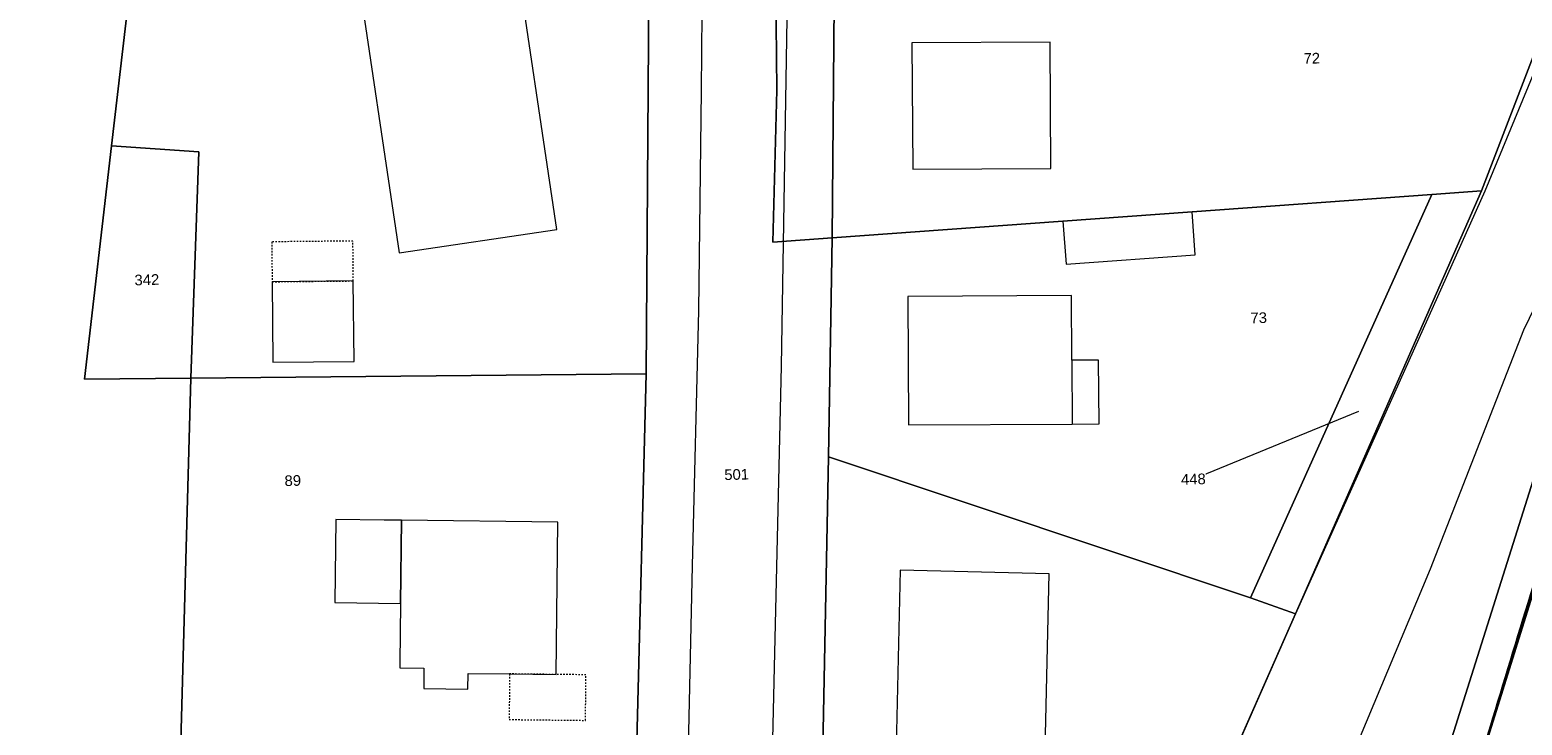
# Model space of a CAD drawing. Header units: millimetres. Extents: x -191 to 81095, y -508122 to 28741.
# Tile 175 of 251: x 4950 to 5049, y 10148 to 10194. Entities that reach past the tile are written whole.
import ezdxf

# ---------------------------------------------------------------- set-up
doc = ezdxf.new("R2010")
doc.units = ezdxf.units.MM
doc.linetypes.add('VE22-087 DB - VST Hervest-Dorsten ALK VA2736$0$1', pattern=[0])
doc.linetypes.add('VE22-087 DB - VST Hervest-Dorsten ALK VA2736$0$3', pattern=[0.26, 0.11, -0.15])
for name, color, linetype, lineweight in [('240620_Dorsten Achse$0$EB-62273R-A-ACHSE', 1, 'Continuous', 35), ('VE22-087 DB - VST Hervest-Dorsten ALK VA2736$0$AX_Bahnverkehr', 7, 'VE22-087 DB - VST Hervest-Dorsten ALK VA2736$0$1', 18), ('VE22-087 DB - VST Hervest-Dorsten ALK VA2736$0$AX_Bauteil', 7, 'VE22-087 DB - VST Hervest-Dorsten ALK VA2736$0$1', 18), ('VE22-087 DB - VST Hervest-Dorsten ALK VA2736$0$AX_Flurstueck', 9, 'VE22-087 DB - VST Hervest-Dorsten ALK VA2736$0$1', 18), ('VE22-087 DB - VST Hervest-Dorsten ALK VA2736$0$AX_Gebaeude', 7, 'VE22-087 DB - VST Hervest-Dorsten ALK VA2736$0$1', 18), ('VE22-087 DB - VST Hervest-Dorsten ALK VA2736$0$AX_Gehoelz', 7, 'VE22-087 DB - VST Hervest-Dorsten ALK VA2736$0$1', 18), ('VE22-087 DB - VST Hervest-Dorsten ALK VA2736$0$AX_Gelaendekante', 7, 'VE22-087 DB - VST Hervest-Dorsten ALK VA2736$0$1', 18), ('VE22-087 DB - VST Hervest-Dorsten ALK VA2736$0$AX_Gleis', 7, 'VE22-087 DB - VST Hervest-Dorsten ALK VA2736$0$1', 18), ('VE22-087 DB - VST Hervest-Dorsten ALK VA2736$0$AX_SonstigesBauwerkOderSonstigeEinrichtung', 7, 'VE22-087 DB - VST Hervest-Dorsten ALK VA2736$0$1', 18), ('VE22-087 DB - VST Hervest-Dorsten ALK VA2736$0$AX_Strassenverkehr', 7, 'VE22-087 DB - VST Hervest-Dorsten ALK VA2736$0$1', 18), ('VE22-087 DB - VST Hervest-Dorsten ALK VA2736$0$AX_Strassenverkehrsanlage', 7, 'VE22-087 DB - VST Hervest-Dorsten ALK VA2736$0$1', 18), ('VE22-087 DB - VST Hervest-Dorsten ALK VA2736$0$AX_Wohnbauflaeche', 7, 'VE22-087 DB - VST Hervest-Dorsten ALK VA2736$0$1', 18)]:
    doc.layers.add(name, color=color, linetype=linetype, lineweight=lineweight)
doc.layers.add('XREF ALK Kataster', color=251, linetype='Continuous')
doc.styles.add('VE22-087 DB - VST Hervest-Dorsten ALK VA2736$0$0', font='arial.ttf')

# ---------------------------------------------------------------- blocks, each defined once
blk = doc.blocks.new('VE22-087 DB - VST Hervest-Dorsten ALK VA2736')
at = {"layer": 'VE22-087 DB - VST Hervest-Dorsten ALK VA2736$0$AX_Bauteil', "color": 7, "linetype": 'VE22-087 DB - VST Hervest-Dorsten ALK VA2736$0$1', "lineweight": 13, "ltscale": 0.5}
blk.add_polyline3d([(5019.07, 10172.065, 0), (5019.093, 10167.866, 0), (5020.856, 10167.881, 0), (5020.832, 10172.07, 0)], close=True, dxfattribs=at)
at = {"layer": 'VE22-087 DB - VST Hervest-Dorsten ALK VA2736$0$AX_Flurstueck', "linetype": 'VE22-087 DB - VST Hervest-Dorsten ALK VA2736$0$1', "lineweight": 13, "ltscale": 0.5}
for points in [[(5083.372, 10272.248, 0), (5075.712, 10256.388, 0), (5066.604, 10236.436, 0), (5065.562, 10234.151, 0), (5059.663, 10218.737, 0), (5052.869, 10201.006, 0), (5046.042, 10183.197, 0), (5033.781, 10155.39, 0), (5017.271, 10117.978, 0), (5015.651, 10114.311, 0), (5014.393, 10104.689, 0), (5023.279, 10102.446, 0), (5029.664, 10102.387, 0), (5046.623, 10102.23, 0), (5059.592, 10102.111, 0), (5064.424, 10102.066, 0), (5076.617, 10102.03, 0), (5085.391, 10133.898, 0), (5092.677, 10160.535, 0), (5101.634, 10186.329, 0), (5102.155, 10187.841, 0), (5128.045, 10252.087, 0), (5132.734, 10258.887, 0), (5149.892, 10283.652, 0)], [(4991.333, 10211.812, 0), (4991.053, 10171.167, 0), (4990.417, 10146.131, 0)], [(5002.183, 10120.72, 0), (5003.056, 10165.698, 0), (5003.299, 10180.113, 0), (4999.39, 10179.828, 0), (4999.643, 10189.833, 0), (4999.082, 10246.855, 0)], [(4940.133, 10113.375, 0), (4956.827, 10113.217, 0), (4956.755, 10105.734, 0), (4962.65, 10104.512, 0), (4969.912, 10103.438, 0), (4970.49, 10103.334, 0), (4971.732, 10103.189, 0), (4971.783, 10108.619, 0), (4971.84, 10114.619, 0), (4983.757, 10114.492, 0), (4983.957, 10119.625, 0), (4983.131, 10119.833, 0), (4959.896, 10128.099, 0), (4960.421, 10146.991, 0), (4961.069, 10170.879, 0), (4954.085, 10170.813, 0), (4955.865, 10186.157, 0), (4957.002, 10195.95, 0), (4941.761, 10197.321, 0)], [(5037.938, 10168.694, 0), (5027.067, 10164.242, 0)]]:
    blk.add_polyline3d(points, dxfattribs=at)
for points in [[(4999.082, 10246.855, 0), (4999.643, 10189.833, 0), (4999.39, 10179.828, 0), (5003.299, 10180.113, 0), (5003.447, 10198.089, 0), (5003.23, 10214.949, 0), (5003.021, 10231.84, 0), (5002.801, 10248.753, 0), (4998.92, 10248.347, 0)], [(4988.037, 10236.944, 0), (4986.028, 10241.992, 0), (4971.527, 10240.76, 0), (4966.337, 10240.318, 0), (4962.109, 10239.959, 0), (4957.002, 10195.95, 0), (4955.865, 10186.157, 0), (4961.597, 10185.764, 0), (4961.069, 10170.879, 0), (4991.053, 10171.167, 0), (4991.333, 10211.812, 0), (4991.205, 10223.642, 0), (4990.699, 10227.281, 0), (4989.506, 10232.16, 0)], [(5008.825, 10198.143, 0), (5003.447, 10198.089, 0), (5003.299, 10180.113, 0), (5018.471, 10181.209, 0), (5026.979, 10181.822, 0), (5042.754, 10182.962, 0), (5046.042, 10183.197, 0), (5052.869, 10201.006, 0), (5029.418, 10198.355, 0), (5024.065, 10198.299, 0), (5015.214, 10198.209, 0)], [(4961.597, 10185.764, 0), (4955.865, 10186.157, 0), (4954.085, 10170.813, 0), (4961.069, 10170.879, 0)], [(5026.979, 10181.822, 0), (5018.471, 10181.209, 0), (5003.299, 10180.113, 0), (5003.056, 10165.698, 0), (5030.834, 10156.426, 0), (5042.754, 10182.962, 0)], [(5042.754, 10182.962, 0), (5030.834, 10156.426, 0), (5033.781, 10155.39, 0), (5046.042, 10183.197, 0)], [(4961.069, 10170.879, 0), (4960.421, 10146.991, 0), (4990.417, 10146.131, 0), (4991.053, 10171.167, 0)], [(5030.834, 10156.426, 0), (5003.056, 10165.698, 0), (5002.183, 10120.72, 0), (5017.271, 10117.978, 0), (5033.781, 10155.39, 0)]]:
    blk.add_polyline3d(points, close=True, dxfattribs=at)
at = {"layer": 'VE22-087 DB - VST Hervest-Dorsten ALK VA2736$0$AX_Gebaeude', "color": 7, "linetype": 'VE22-087 DB - VST Hervest-Dorsten ALK VA2736$0$1', "lineweight": 13, "ltscale": 0.5}
for points in [[(4985.167, 10180.665, 0), (4982.25, 10200.288, 0), (4971.869, 10198.753, 0), (4974.784, 10179.131, 0)], [(5008.545, 10192.938, 0), (5008.595, 10184.618, 0), (5017.677, 10184.662, 0), (5017.637, 10192.98, 0)], [(5027.192, 10179.001, 0), (5026.979, 10181.822, 0), (5018.471, 10181.209, 0), (5018.684, 10178.389, 0)], [(4971.772, 10177.276, 0), (4966.428, 10177.224, 0), (4966.479, 10171.926, 0), (4971.823, 10171.978, 0)], [(5020.832, 10172.07, 0), (5019.07, 10172.065, 0), (5019.047, 10176.314, 0), (5008.263, 10176.264, 0), (5008.31, 10167.806, 0), (5019.093, 10167.866, 0), (5020.856, 10167.881, 0)], [(4970.625, 10161.584, 0), (4970.562, 10156.117, 0), (4974.879, 10156.067, 0), (4974.942, 10161.535, 0), (4973.799, 10161.548, 0)], [(4974.942, 10161.535, 0), (4974.879, 10156.067, 0), (4974.834, 10152.169, 0), (4974.83, 10151.83, 0), (4976.418, 10151.812, 0), (4976.403, 10150.466, 0), (4979.317, 10150.434, 0), (4979.328, 10151.458, 0), (4982.061, 10151.429, 0), (4985.134, 10151.395, 0), (4985.243, 10161.418, 0)], [(5017.568, 10158.018, 0), (5007.773, 10158.255, 0), (5007.33, 10138.966, 0), (5017.142, 10138.755, 0)]]:
    blk.add_polyline3d(points, close=True, dxfattribs=at)
at = {"layer": 'VE22-087 DB - VST Hervest-Dorsten ALK VA2736$0$AX_SonstigesBauwerkOderSonstigeEinrichtung', "color": 7, "linetype": 'VE22-087 DB - VST Hervest-Dorsten ALK VA2736$0$3', "lineweight": 13, "ltscale": 0.5}
for points in [[(4966.403, 10179.85, 0), (4966.428, 10177.224, 0), (4971.772, 10177.276, 0), (4971.747, 10179.901, 0)], [(4982.061, 10151.429, 0), (4982.029, 10148.428, 0), (4987.055, 10148.374, 0), (4987.088, 10151.373, 0), (4985.134, 10151.395, 0)]]:
    blk.add_polyline3d(points, close=True, dxfattribs=at)
at = {"layer": 'VE22-087 DB - VST Hervest-Dorsten ALK VA2736$0$AX_Flurstueck', "char_height": 0.7, "attachment_point": 2, "style": 'VE22-087 DB - VST Hervest-Dorsten ALK VA2736$0$0', "bg_fill": 3, "box_fill_scale": 1, "bg_fill_color": 256, "bg_fill_transparency": 0}
for s, insert, rotation in [('72', (5034.854, 10192.27), 1.58951), ('342', (4958.172, 10177.706), 1.5895), ('73', (5031.358, 10175.204), 1.5895), ('501', (4996.995, 10164.899), 1.5895), ('89', (4967.778, 10164.496), 1.5895), ('448', (5027.057, 10164.592), 1.5895)]:
    blk.add_mtext(s, dxfattribs=dict(at, insert=insert, rotation=rotation))
at = {"layer": 'VE22-087 DB - VST Hervest-Dorsten ALK VA2736$0$AX_Bahnverkehr', "color": 253, "linetype": 'VE22-087 DB - VST Hervest-Dorsten ALK VA2736$0$1', "lineweight": 13, "ltscale": 0.5, "true_color": 0x999999}
blk.add_polyline3d([(5090.329, 10270.213, 0), (5086.626, 10260.906, 0), (5074.743, 10235.181, 0), (5069.853, 10223.701, 0), (5066.778, 10215.95, 0), (5050.718, 10168.282, 0), (5043.169, 10144.3, 0), (5029.664, 10102.387, 0), (5046.623, 10102.23, 0), (5068.61, 10164.296, 0), (5073.915, 10178.218, 0), (5078.285, 10188.689, 0), (5082.992, 10199.075, 0), (5088.628, 10210.417, 0), (5098.627, 10228.989, 0), (5108.325, 10246.884, 0), (5123.167, 10271.13, 0)], dxfattribs=at)
at = {"layer": 'VE22-087 DB - VST Hervest-Dorsten ALK VA2736$0$AX_Gehoelz', "color": 3, "linetype": 'VE22-087 DB - VST Hervest-Dorsten ALK VA2736$0$1', "lineweight": 13, "ltscale": 0.5, "true_color": 0x00ff00}
blk.add_polyline3d([(5083.372, 10272.248, 0), (5075.712, 10256.388, 0), (5066.604, 10236.436, 0), (5065.562, 10234.151, 0), (5059.663, 10218.737, 0), (5052.869, 10201.006, 0), (5046.042, 10183.197, 0), (5033.781, 10155.39, 0), (5017.271, 10117.978, 0), (5002.183, 10120.72, 0), (5002.118, 10117.478, 0), (5004.781, 10108.157, 0), (5014.393, 10104.689, 0), (5023.279, 10102.446, 0), (5027.875, 10102.404, 0), (5029.664, 10102.387, 0), (5043.169, 10144.3, 0), (5050.718, 10168.282, 0), (5066.778, 10215.95, 0), (5069.853, 10223.701, 0), (5074.743, 10235.181, 0), (5086.626, 10260.906, 0), (5090.329, 10270.213, 0)], dxfattribs=at)
at = {"layer": 'VE22-087 DB - VST Hervest-Dorsten ALK VA2736$0$AX_Gelaendekante', "color": 18, "linetype": 'VE22-087 DB - VST Hervest-Dorsten ALK VA2736$0$1', "lineweight": 13, "ltscale": 0.5, "true_color": 0x520000}
for points in [[(5131.652, 10345.231, 0), (5129.067, 10345.479, 0), (5126.027, 10344.879, 0), (5123.613, 10344.01, 0), (5123.082, 10343.671, 0), (5122.214, 10342.99, 0), (5121.319, 10341.936, 0), (5120.396, 10340.682, 0), (5109.732, 10321.64, 0), (5093.498, 10291.659, 0), (5090.536, 10285.712, 0), (5083.613, 10269.596, 0), (5078.372, 10257.427, 0), (5066.622, 10236.435, 0), (5065.578, 10234.146, 0), (5062.374, 10223.362, 0), (5061.719, 10220.545, 0), (5046.242, 10183.177, 0), (5033.796, 10155.385, 0), (5016.548, 10116.26, 0)], [(5025.723, 10112.947, 0), (5033.624, 10136.107, 0), (5037.574, 10146.14, 0), (5042.684, 10158.34, 0), (5048.814, 10174.062, 0), (5057.154, 10191.201, 0), (5066.741, 10215.971, 0), (5069.87, 10223.793, 0), (5074.721, 10235.173, 0), (5086.61, 10260.929, 0), (5090.313, 10270.32, 0), (5101.526, 10293.881, 0), (5106.087, 10302.977, 0), (5108.457, 10306.921, 0), (5108.465, 10306.935, 0), (5108.702, 10307.326, 0), (5127.899, 10339.133, 0), (5131.652, 10345.231, 0)]]:
    blk.add_polyline3d(points, dxfattribs=at)
at = {"layer": 'VE22-087 DB - VST Hervest-Dorsten ALK VA2736$0$AX_Gleis', "color": 7, "linetype": 'VE22-087 DB - VST Hervest-Dorsten ALK VA2736$0$1', "lineweight": 13, "ltscale": 0.5}
blk.add_polyline3d([(5033.189, 10102.355, 0), (5043.934, 10139.067, 0), (5052.81, 10167.526, 0), (5060.804, 10190.97, 0), (5067.68, 10209.393, 0), (5074.659, 10226.915, 0), (5083.968, 10248.313, 0), (5091.9, 10265.469, 0), (5103.368, 10288.341, 0), (5119.199, 10318.212, 0), (5127.801, 10333.215, 0), (5134.908, 10345.426, 0), (5138.993, 10352.273, 0), (5150.626, 10371.185, 0), (5282.671, 10583.876, 0)], dxfattribs=at)
at = {"layer": 'VE22-087 DB - VST Hervest-Dorsten ALK VA2736$0$AX_Strassenverkehr', "color": 253, "linetype": 'VE22-087 DB - VST Hervest-Dorsten ALK VA2736$0$1', "lineweight": 13, "ltscale": 0.5, "true_color": 0x999999}
for points in [[(4991.333, 10211.812, 0), (4991.053, 10171.167, 0), (4990.417, 10146.131, 0)], [(5002.183, 10120.72, 0), (5003.056, 10165.698, 0), (5003.299, 10180.113, 0), (5003.447, 10198.089, 0)]]:
    blk.add_polyline3d(points, dxfattribs=at)
at = {"layer": 'VE22-087 DB - VST Hervest-Dorsten ALK VA2736$0$AX_Strassenverkehrsanlage', "color": 7, "linetype": 'VE22-087 DB - VST Hervest-Dorsten ALK VA2736$0$1', "lineweight": 13, "ltscale": 0.5, "true_color": 0xf7f7f0}
for points in [[(4994.718, 10194.9, 0), (4994.675, 10189.792, 0), (4994.493, 10175.326, 0), (4994.083, 10158.542, 0), (4993.655, 10139.653, 0)], [(4998.981, 10130.176, 0), (4999.95, 10171.674, 0), (5000.732, 10218.788, 0)]]:
    blk.add_polyline3d(points, dxfattribs=at)
at = {"layer": 'VE22-087 DB - VST Hervest-Dorsten ALK VA2736$0$AX_Wohnbauflaeche', "color": 253, "linetype": 'VE22-087 DB - VST Hervest-Dorsten ALK VA2736$0$1', "lineweight": 13, "ltscale": 0.5, "true_color": 0x999999}
for points in [[(5001.233, 10263.794, 0), (5002.801, 10248.753, 0), (5003.021, 10231.84, 0), (5003.23, 10214.949, 0), (5003.447, 10198.089, 0), (5003.299, 10180.113, 0), (5003.056, 10165.698, 0), (5002.183, 10120.72, 0), (5017.271, 10117.978, 0), (5033.781, 10155.39, 0), (5046.042, 10183.197, 0), (5052.869, 10201.006, 0), (5059.663, 10218.737, 0), (5065.562, 10234.151, 0), (5066.604, 10236.436, 0), (5075.712, 10256.388, 0), (5052.835, 10253.993, 0), (5051.241, 10268.943, 0)], [(4948.548, 10107.765, 0), (4955.316, 10106.039, 0), (4956.755, 10105.734, 0), (4956.734, 10103.56, 0), (4969.912, 10103.438, 0), (4970.49, 10103.334, 0), (4971.732, 10103.189, 0), (4971.783, 10108.619, 0), (4971.84, 10114.619, 0), (4983.757, 10114.492, 0), (4983.957, 10119.625, 0), (4983.131, 10119.833, 0), (4959.896, 10128.099, 0), (4960.421, 10146.991, 0), (4961.069, 10170.879, 0), (4954.085, 10170.813, 0), (4955.865, 10186.157, 0), (4957.002, 10195.95, 0), (4941.761, 10197.321, 0)], [(4990.417, 10146.131, 0), (4991.053, 10171.167, 0), (4961.069, 10170.879, 0), (4960.421, 10146.991, 0)]]:
    blk.add_polyline3d(points, dxfattribs=at)
blk.add_polyline3d([(4971.527, 10240.76, 0), (4966.337, 10240.318, 0), (4962.109, 10239.959, 0), (4957.002, 10195.95, 0), (4955.865, 10186.157, 0), (4954.085, 10170.813, 0), (4961.069, 10170.879, 0), (4991.053, 10171.167, 0), (4991.333, 10211.812, 0), (4991.389, 10218.287, 0), (4991.249, 10223.324, 0), (4991.205, 10223.642, 0), (4990.699, 10227.281, 0), (4989.506, 10232.16, 0), (4988.037, 10236.944, 0), (4986.028, 10241.992, 0)], close=True, dxfattribs=at)

msp = doc.modelspace()

# ---------------------------------------------------------------- block references
at = {"layer": 'XREF ALK Kataster', "color": 251}
msp.add_blockref('VE22-087 DB - VST Hervest-Dorsten ALK VA2736', (0, 0), dxfattribs=at)

# ---------------------------------------------------------------- next in the draw order: linework, layer by layer
at = {"layer": '240620_Dorsten Achse$0$EB-62273R-A-ACHSE', "color": 251, "flags": 128}
msp.add_lwpolyline([(5036.971, 10115.218, -0.000042), (5040.001, 10125.545, -0.000271), (5041.865, 10131.882, -0.000667), (5044.553, 10140.955, -0.001163), (5046.826, 10148.527, -0.001693), (5049.477, 10157.181, -0.00219), (5051.976, 10165.114, -0.002586), (5054.7, 10173.486, -0.002815), (5057.439, 10181.6)], format="xyb", dxfattribs=at)

doc.saveas('drawing.dxf')
